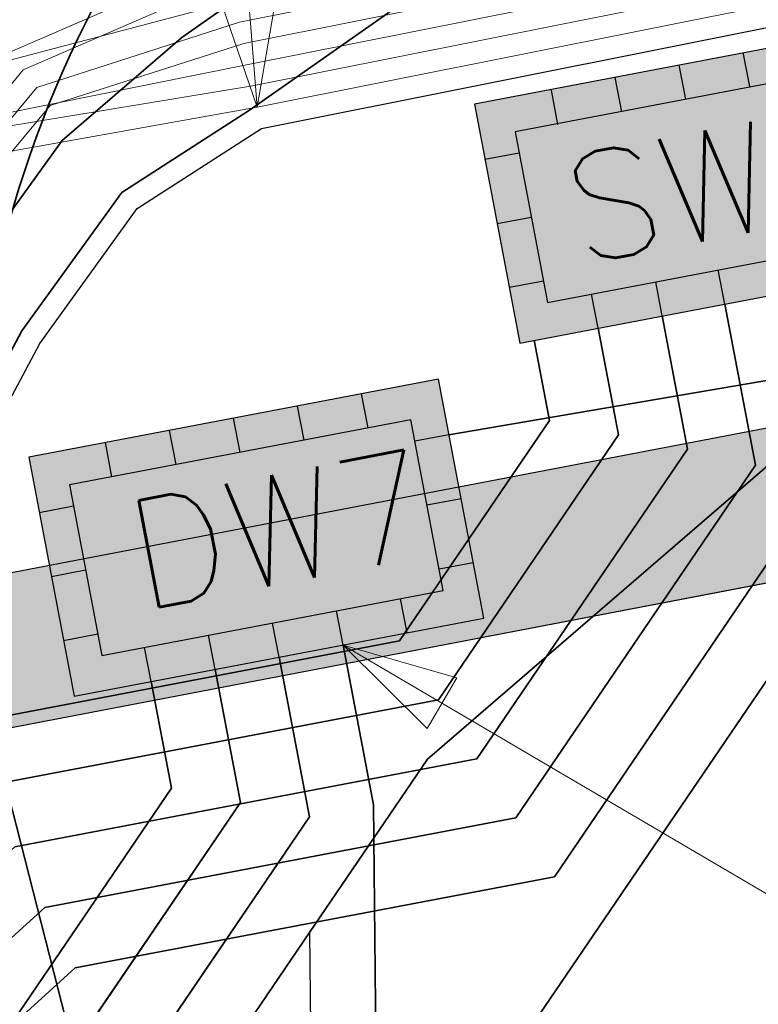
# Model space of a CAD drawing. Header units: metres. Extents: x -502 to 161, y -108 to 174.
# Tile 182 of 256: x -199.53 to -197.83, y -36.56 to -34.29. Entities that reach past the tile are written whole.
import ezdxf

# ---------------------------------------------------------------- set-up
doc = ezdxf.new("R2010")
doc.units = ezdxf.units.M
doc.header["$LTSCALE"] = 0.1
doc.linetypes.add('237', pattern=[93, 75, -18])
for name, color, linetype in [('BRI31-005.05-5p02-Koordinierung Lageplan 4. BA ZOB West 2022-06-15', 7, 'Continuous'), ('BRI31-005.06-5f07-Koordinierung Lageplan 4. BA ZOB Fernbusbahnh', 7, 'Continuous'), ('BRI32-005.02-5f05-Koordinierung Schemaplan 4 BA ZOB Teilbereich', 7, 'Continuous'), ('BRI32-005.03-5f06-Koordinierung Schemaplan 4 BA ZOB Teilbereich 2 Ost - Bahnhofsallee 2023-01-21', 7, 'Continuous')]:
    doc.layers.add(name, color=color, linetype=linetype)
doc.styles.add('Txt', font='txt_____.ttf')

# ---------------------------------------------------------------- blocks, each defined once
blk = doc.blocks.new('ALG_00093')
at = {"color": 1, "linetype": 'Continuous', "lineweight": 9, "true_color": 0xff0000, "transparency": 33554687, "flags": 128}
blk.add_lwpolyline([(0, 0), (0.3773, 0.09625), (0.3773, -0.09625), (0, 0)], dxfattribs=at)

msp = doc.modelspace()

# ---------------------------------------------------------------- hatches: boundary and pattern name
at = {"layer": 'BRI31-005.06-5f07-Koordinierung Lageplan 4. BA ZOB Fernbusbahnh', "linetype": 'Continuous', "lineweight": 0, "true_color": 0xff7f7f, "transparency": 33554687}
msp.add_hatch(color=11, dxfattribs=at).paths.add_polyline_path([(-199.5143, -35.3002), (-199.4095, -35.8503), (-199.0951, -35.7904), (-198.4664, -35.6707), (-198.5712, -35.1206)])

# ---------------------------------------------------------------- linework, layer by layer
at = {"layer": 'BRI31-005.05-5p02-Koordinierung Lageplan 4. BA ZOB West 2022-06-15', "color": 250, "linetype": 'Continuous', "lineweight": 25, "true_color": 0x333333, "transparency": 33554687}
for p, q in [((-206.7419, -36.9421), (-192.3789, -34.1917)), ((-206.6761, -37.2859), (-192.3131, -34.5355))]:
    msp.add_line(p, q, dxfattribs=at)
at = {"layer": 'BRI31-005.05-5p02-Koordinierung Lageplan 4. BA ZOB West 2022-06-15', "color": 7, "linetype": 'Continuous', "lineweight": 25, "transparency": 33554687}
for p, q in [((-197.8546, -34.447), (-197.8696, -34.3684)), ((-198.0018, -34.476), (-198.0168, -34.3974)), ((-198.149, -34.5049), (-198.1639, -34.4263)), ((-198.2962, -34.5339), (-198.3111, -34.4553)), ((-198.3854, -34.5999), (-198.464, -34.6149)), ((-198.4359, -34.7622), (-198.3573, -34.7473)), ((-197.912, -34.9475), (-197.927, -34.8689)), ((-198.3293, -34.8946), (-198.4078, -34.9096)), ((-198.056, -34.9749), (-198.071, -34.8963)), ((-198.2034, -35.003), (-198.2184, -34.9244)), ((-198.7331, -35.2328), (-198.748, -35.1542)), ((-198.8804, -35.2609), (-198.8954, -35.1823)), ((-199.0278, -35.289), (-199.0427, -35.2104)), ((-199.1751, -35.317), (-199.1901, -35.2384)), ((-198.5469, -35.2483), (-198.6255, -35.2632)), ((-199.3225, -35.3451), (-199.3374, -35.2665)), ((-198.5188, -35.3956), (-198.5974, -35.4106)), ((-199.4114, -35.4129), (-199.4899, -35.4279)), ((-198.4908, -35.543), (-198.5694, -35.5579)), ((-199.3833, -35.5603), (-199.4619, -35.5752)), ((-198.6433, -35.7044), (-198.6582, -35.6258)), ((-198.7906, -35.7324), (-198.8056, -35.6538)), ((-198.938, -35.7605), (-198.9529, -35.6819)), ((-199.3552, -35.7076), (-199.4338, -35.7226)), ((-199.0853, -35.7886), (-199.1003, -35.71)), ((-199.2327, -35.8166), (-199.2476, -35.738))]:
    msp.add_line(p, q, dxfattribs=at)
at = {"layer": 'BRI31-005.05-5p02-Koordinierung Lageplan 4. BA ZOB West 2022-06-15', "color": 1, "linetype": 'Continuous', "lineweight": 18, "true_color": 0xff0000, "transparency": 33554687}
msp.add_line((-198.7906, -35.7324), (-197.7406, -36.3494), dxfattribs=at)
at = {"layer": 'BRI31-005.05-5p02-Koordinierung Lageplan 4. BA ZOB West 2022-06-15', "color": 7, "linetype": 'Continuous', "lineweight": 13, "transparency": 33554687, "flags": 128}
for points in [[(-174.4567, -31.9734), (-178.4767, -31.2244), (-179.4807, -31.0734), (-180.2157, -31.1644), (-185.6227, -32.0744), (-192.5317, -33.2044), (-198.9887, -34.4944), (-202.5047, -35.1234), (-205.6627, -35.8134), (-207.8937, -37.4534), (-214.0447, -39.2434), (-217.2537, -39.8834), (-222.9587, -36.7234), (-224.0877, -36.0134), (-227.5367, -30.3834), (-227.7547, -28.0034), (-227.8877, -27.4234), (-229.1137, -20.8234)], [(-174.4497, -31.9244), (-178.4697, -31.1754), (-179.4797, -31.0234), (-180.2227, -31.1154), (-185.6307, -32.0254), (-192.5407, -33.1554), (-198.9987, -34.4454), (-202.5267, -35.0254), (-205.7047, -35.7194), (-207.3857, -36.9554), (-207.9157, -37.4074), (-214.0567, -39.1944), (-217.2457, -39.8304), (-222.9347, -36.6794), (-223.2167, -36.5024), (-224.0507, -35.9774), (-227.4877, -30.3674), (-227.7047, -27.9984), (-227.8387, -27.4144), (-229.0647, -20.8144)], [(-174.4007, -31.5814), (-178.4277, -30.8814), (-179.4737, -30.7234), (-180.2647, -30.8214), (-185.6787, -31.7314), (-192.5947, -32.8614), (-199.0587, -34.1514), (-199.5577, -34.3674), (-199.9217, -34.8074), (-200.1587, -35.2294), (-200.7697, -36.3194)], [(-174.4077, -31.6304), (-178.4347, -30.9304), (-179.4747, -30.7734), (-180.2577, -30.8704), (-185.6707, -31.7804), (-192.5857, -32.9104), (-199.0487, -34.2004), (-199.5267, -34.4084), (-199.8807, -34.8354), (-200.1147, -35.2534), (-200.7257, -36.3434)], [(-200.8997, -35.9414), (-200.4457, -35.0914), (-200.2157, -34.7244), (-199.8527, -34.4634), (-199.0387, -34.2494), (-192.5767, -32.9594), (-185.6627, -31.8294), (-180.2507, -30.9194), (-179.4757, -30.8234), (-178.4417, -30.9794), (-174.4147, -31.6794)], [(-174.4217, -31.7284), (-178.4487, -31.0284), (-179.4767, -30.8734), (-180.2437, -30.9684), (-185.6547, -31.8784), (-192.5677, -33.0084), (-199.0287, -34.2984), (-199.4957, -34.4494), (-199.8397, -34.8634), (-200.0707, -35.2774), (-200.6817, -36.3674)], [(-200.6377, -36.3914), (-200.0267, -35.3014), (-199.7987, -34.8914), (-199.4647, -34.4904), (-199.0187, -34.3474), (-192.5587, -33.0574), (-185.6467, -31.9274), (-180.2367, -31.0174), (-179.4777, -30.9234), (-178.4557, -31.0774), (-174.4287, -31.7774)], [(-200.8557, -35.9654), (-200.4017, -35.1154), (-200.1457, -34.7984), (-199.8127, -34.5574), (-199.0087, -34.3964), (-192.5497, -33.1064), (-185.6387, -31.9764), (-180.2297, -31.0664), (-179.4787, -30.9734), (-178.4627, -31.1264), (-174.4357, -31.8264)]]:
    msp.add_lwpolyline(points, dxfattribs=at)
at = {"layer": 'BRI31-005.05-5p02-Koordinierung Lageplan 4. BA ZOB West 2022-06-15', "color": 142, "linetype": 'Continuous', "lineweight": 35, "true_color": 0x0099cc, "transparency": 33554687, "flags": 128}
msp.add_lwpolyline([(-191.2766, -29.7559), (-191.4175, -29.9623), (-191.4175, -29.9623, -0.151703), (-192.5794, -30.8838), (-192.5794, -30.8838), (-194.6729, -31.6944), (-194.6729, -31.6944, -0.112521), (-195.7724, -31.8553), (-195.7724, -31.8553), (-195.7724, -31.8553, 0.207166), (-197.6517, -32.4985), (-197.6517, -32.4985), (-198.8603, -33.5983), (-198.8603, -33.5983, 0.273003), (-199.5707, -36.0377), (-199.5707, -36.0377), (-199.0768, -37.9745), (-198.0003, -43.6689, -0.411189), (-199.5737, -46.0017), (-203.0729, -46.7007), (-203.1986, -47.2353)], format="xyb", dxfattribs=at)
at = {"layer": 'BRI31-005.05-5p02-Koordinierung Lageplan 4. BA ZOB West 2022-06-15', "color": 190, "linetype": 'Continuous', "lineweight": 35, "true_color": 0x7f00ff, "transparency": 33554687, "flags": 128}
for points in [[(-200.5204, -36.4292), (-199.9094, -35.3392), (-199.6734, -34.8982), (-199.4374, -34.5712), (-199.1614, -34.3342), (-193.7384, -30.5312)], [(-200.3737, -36.5354), (-199.7627, -35.4454), (-199.5297, -35.0094), (-199.2997, -34.6904), (-199.0057, -34.5014), (-193.5877, -30.7014)]]:
    msp.add_lwpolyline(points, dxfattribs=at)
at = {"layer": 'BRI31-005.05-5p02-Koordinierung Lageplan 4. BA ZOB West 2022-06-15', "color": 250, "linetype": 'Continuous', "lineweight": 25, "true_color": 0x333333, "transparency": 33554687, "flags": 128}
msp.add_lwpolyline([(-200.3297, -36.5594), (-199.7187, -35.4694), (-199.4887, -35.0384), (-199.2647, -34.7274), (-198.9787, -34.5434), (-192.5227, -33.2534), (-185.6147, -32.1234), (-180.2087, -31.2134), (-179.4817, -31.1234), (-178.4837, -31.2734), (-177.1647, -31.6354), (-176.9137, -32.3634), (-176.6997, -34.5184)], dxfattribs=at)
at = {"layer": 'BRI31-005.05-5p02-Koordinierung Lageplan 4. BA ZOB West 2022-06-15', "color": 1, "linetype": 'Continuous', "lineweight": 35, "true_color": 0xff0000, "transparency": 33554687, "flags": 128}
msp.add_lwpolyline([(-187.0175, -32.42), (-187.0175, -32.42, 0.00713), (-187.2212, -32.4503), (-187.2212, -32.4503), (-188.1686, -32.6053), (-190.1445, -32.915), (-195.4722, -33.7865), (-195.4722, -33.7865, 0.138285), (-196.7016, -34.3608), (-196.7016, -34.3608), (-198.5959, -35.9949), (-198.8676, -36.3944), (-199.5843, -37.4483), (-207.2721, -44.4454, -0.122005), (-208.3905, -45.05, 0.122217), (-209.3198, -45.5519, -0.058934), (-209.8251, -45.9131, 0.060006), (-210.2819, -46.2383)], format="xyb", dxfattribs=at)
at = {"layer": 'BRI31-005.05-5p02-Koordinierung Lageplan 4. BA ZOB West 2022-06-15', "color": 7, "linetype": 'Continuous', "lineweight": 35, "transparency": 33554687, "flags": 128}
msp.add_lwpolyline([(-198.5469, -35.2483), (-192.2946, -34.1787), (-189.3864, -33.703)], dxfattribs=at)
at = {"layer": 'BRI31-005.05-5p02-Koordinierung Lageplan 4. BA ZOB West 2022-06-15', "color": 3, "linetype": '237', "lineweight": 35, "true_color": 0x00ff00, "transparency": 33554687, "flags": 128}
msp.add_lwpolyline([(-189.3621, -33.851), (-192.3241, -34.3355), (-198.5188, -35.3956)], dxfattribs=at)
at = {"layer": 'BRI31-005.05-5p02-Koordinierung Lageplan 4. BA ZOB West 2022-06-15', "color": 7, "linetype": '237', "lineweight": 35, "transparency": 33554687, "flags": 128}
msp.add_lwpolyline([(-189.3379, -33.999), (-192.321, -34.487), (-198.4908, -35.543)], dxfattribs=at)
at = {"layer": 'BRI31-005.05-5p02-Koordinierung Lageplan 4. BA ZOB West 2022-06-15', "color": 7, "linetype": 'Continuous', "lineweight": 25, "transparency": 33554687, "flags": 128}
for points in [[(-198.4883, -34.4872), (-198.3835, -35.0373), (-197.4405, -34.8577), (-197.5452, -34.3076), (-198.4883, -34.4872)], [(-198.3947, -34.5508), (-198.3199, -34.9437), (-197.534, -34.7941), (-197.6089, -34.4011), (-198.3947, -34.5508)], [(-199.5143, -35.3002), (-199.4095, -35.8503), (-199.0951, -35.7904), (-198.4664, -35.6707), (-198.5712, -35.1206), (-199.5143, -35.3002)], [(-199.4207, -35.3638), (-199.3459, -35.7567), (-198.56, -35.6071), (-198.6348, -35.2141), (-199.4207, -35.3638)]]:
    msp.add_lwpolyline(points, dxfattribs=at)
at = {"layer": 'BRI31-005.05-5p02-Koordinierung Lageplan 4. BA ZOB West 2022-06-15', "color": 3, "linetype": 'Continuous', "lineweight": 35, "true_color": 0x00ff00, "transparency": 33554687, "flags": 128}
for points in [[(-200.7172, -38.8572), (-200.5489, -39.0421, 0.689076), (-198.5485, -38.2562), (-198.5496, -38.1494), (-198.5589, -37.2425), (-198.5589, -37.2425, -0.153036), (-198.3765, -36.6389), (-198.3765, -36.6389), (-197.5207, -35.3805), (-197.614, -34.8907)], [(-198.056, -34.9749), (-197.9976, -35.2816), (-198.4823, -35.9942), (-199.5465, -36.1969), (-207.8779, -43.7798), (-207.8779, -43.7798, -0.119281), (-208.9034, -44.3413), (-208.9034, -44.3413, 0.119285), (-209.9288, -44.9028)]]:
    msp.add_lwpolyline(points, format="xyb", dxfattribs=at)
at = {"layer": 'BRI31-005.05-5p02-Koordinierung Lageplan 4. BA ZOB West 2022-06-15', "color": 7, "linetype": 'Continuous', "lineweight": 35, "transparency": 33554687, "flags": 128}
for points in [[(-197.7613, -34.9188), (-197.6797, -35.3475), (-198.3041, -36.2657), (-199.4071, -36.4757), (-207.676, -44.0017), (-207.676, -44.0017, -0.148465), (-208.7486, -44.5114), (-208.7486, -44.5114), (-208.7486, -44.5114, 0.148462), (-209.8211, -45.0211), (-209.8211, -45.0211)], [(-209.9342, -45.0158), (-209.875, -44.962), (-209.875, -44.962, -0.042696), (-209.4014, -44.5997), (-209.4014, -44.5997, -0.107125), (-208.8529, -44.3968, 0.150514), (-207.777, -43.8908), (-199.4768, -36.3363), (-198.3932, -36.1299), (-197.8413, -35.3185), (-197.912, -34.9475)], [(-200.6063, -38.7562), (-200.438, -38.9411, 0.689077), (-198.6985, -38.2578), (-198.7041, -37.7116), (-198.7206, -36.1001), (-198.7906, -35.7324)], [(-210.4905, -46.009), (-209.6227, -45.2191, -0.122099), (-208.5038, -44.6145, 0.122103), (-207.575, -44.1126), (-199.9265, -37.1513), (-199.1859, -36.0622), (-199.2327, -35.8166)]]:
    msp.add_lwpolyline(points, format="xyb", dxfattribs=at)
at = {"layer": 'BRI31-005.05-5p02-Koordinierung Lageplan 4. BA ZOB West 2022-06-15', "color": 190, "linetype": 'Continuous', "lineweight": 35, "true_color": 0x7f00ff, "transparency": 33554687, "flags": 128}
for points in [[(-210.0365, -44.7845, -0.073312), (-209.0834, -44.1435, 0.035194), (-208.3719, -43.7398), (-208.3719, -43.7398, 0.03802), (-207.7271, -43.2369), (-207.7271, -43.2369, -0.03632), (-206.9139, -42.5982), (-206.9139, -42.5982, 0.036316), (-206.1008, -41.9595), (-206.1008, -41.9595), (-199.6161, -36.0575), (-198.5713, -35.8585), (-198.1566, -35.2486), (-198.2034, -35.003)], [(-198.3507, -35.031), (-198.3156, -35.2156), (-198.6604, -35.7227), (-199.6858, -35.918), (-206.2018, -41.8486, -0.009225), (-206.3953, -42.0184), (-207.9249, -43.3106, -0.028782), (-208.4134, -43.6773), (-208.4134, -43.6773, -0.035155), (-209.1149, -44.0754), (-209.1149, -44.0754, 0.073368), (-210.087, -44.729)]]:
    msp.add_lwpolyline(points, format="xyb", dxfattribs=at)
at = {"layer": 'BRI31-005.05-5p02-Koordinierung Lageplan 4. BA ZOB West 2022-06-15', "color": 3, "linetype": '237', "lineweight": 35, "true_color": 0x00ff00, "transparency": 33554687, "flags": 128}
msp.add_lwpolyline([(-209.4207, -45.4409, -0.122099), (-208.4289, -44.905, 0.122103), (-207.3731, -44.3345), (-199.6984, -37.3493), (-198.8679, -36.1281), (-198.938, -35.7605)], format="xyb", dxfattribs=at)
at = {"layer": 'BRI31-005.05-5p02-Koordinierung Lageplan 4. BA ZOB West 2022-06-15', "color": 7, "linetype": '237', "lineweight": 35, "transparency": 33554687, "flags": 128}
msp.add_lwpolyline([(-199.0853, -35.7886), (-199.0269, -36.0952), (-199.8124, -37.2503), (-207.4741, -44.2236), (-207.4741, -44.2236, -0.122103), (-208.4664, -44.7598), (-208.4664, -44.7598, 0.122099), (-209.5217, -45.33, -0.029799), (-209.9792, -45.6991), (-209.9792, -45.6991, 0.029797), (-210.4367, -46.0682), (-210.4367, -46.0682), (-210.4959, -46.122)], format="xyb", dxfattribs=at)
at = {"layer": 'BRI31-005.05-5p02-Koordinierung Lageplan 4. BA ZOB West 2022-06-15', "color": 1, "linetype": '237', "lineweight": 25, "true_color": 0xff0000, "transparency": 33554687, "flags": 128}
msp.add_lwpolyline([(-198.8676, -36.3944), (-198.8582, -37.3152), (-198.8485, -38.2593, -0.689075), (-200.3271, -38.8401), (-200.4954, -38.6553)], format="xyb", dxfattribs=at)
at = {"layer": 'BRI31-005.06-5f07-Koordinierung Lageplan 4. BA ZOB Fernbusbahnh', "color": 1, "linetype": 'Continuous', "lineweight": 13, "true_color": 0xff0000, "transparency": 33554687}
for p, q in [((-198.9887, -34.4944), (-199.1827, -32.0448)), ((-198.7906, -35.7324), (-197.7406, -36.3494))]:
    msp.add_line(p, q, dxfattribs=at)
at = {"layer": 'BRI31-005.06-5f07-Koordinierung Lageplan 4. BA ZOB Fernbusbahnh', "color": 250, "linetype": 'Continuous', "lineweight": 20, "true_color": 0x333333, "transparency": 33554687}
for p, q in [((-206.7419, -36.9421), (-192.3789, -34.1917)), ((-206.6761, -37.2859), (-192.3131, -34.5355))]:
    msp.add_line(p, q, dxfattribs=at)
at = {"layer": 'BRI31-005.06-5f07-Koordinierung Lageplan 4. BA ZOB Fernbusbahnh', "color": 7, "linetype": 'Continuous', "lineweight": 20, "transparency": 33554687}
for p, q in [((-197.8546, -34.447), (-197.8696, -34.3684)), ((-198.0018, -34.476), (-198.0168, -34.3974)), ((-198.149, -34.5049), (-198.1639, -34.4263)), ((-198.2962, -34.5339), (-198.3111, -34.4553)), ((-198.3854, -34.5999), (-198.464, -34.6149)), ((-198.4359, -34.7622), (-198.3573, -34.7473)), ((-197.912, -34.9475), (-197.927, -34.8689)), ((-198.3293, -34.8946), (-198.4078, -34.9096)), ((-198.056, -34.9749), (-198.071, -34.8963)), ((-198.2034, -35.003), (-198.2184, -34.9244)), ((-198.7331, -35.2328), (-198.748, -35.1542)), ((-198.8804, -35.2609), (-198.8954, -35.1823)), ((-199.0278, -35.289), (-199.0427, -35.2104)), ((-199.1751, -35.317), (-199.1901, -35.2384)), ((-198.5469, -35.2483), (-198.6255, -35.2632)), ((-199.3225, -35.3451), (-199.3374, -35.2665)), ((-198.5188, -35.3956), (-198.5974, -35.4106)), ((-199.4114, -35.4129), (-199.4899, -35.4279)), ((-198.4908, -35.543), (-198.5694, -35.5579)), ((-199.3833, -35.5603), (-199.4619, -35.5752)), ((-198.6433, -35.7044), (-198.6582, -35.6258)), ((-198.7906, -35.7324), (-198.8056, -35.6538)), ((-198.938, -35.7605), (-198.9529, -35.6819)), ((-199.3552, -35.7076), (-199.4338, -35.7226)), ((-199.0853, -35.7886), (-199.1003, -35.71)), ((-199.2327, -35.8166), (-199.2476, -35.738))]:
    msp.add_line(p, q, dxfattribs=at)
at = {"layer": 'BRI31-005.06-5f07-Koordinierung Lageplan 4. BA ZOB Fernbusbahnh', "color": 7, "linetype": 'Continuous', "lineweight": 9, "transparency": 33554687, "flags": 128}
for points in [[(-174.4567, -31.9734), (-178.4767, -31.2244), (-179.4807, -31.0734), (-180.2157, -31.1644), (-185.6227, -32.0744), (-192.5317, -33.2044), (-198.9887, -34.4944), (-202.5047, -35.1234), (-205.6627, -35.8134), (-207.8937, -37.4534), (-214.0447, -39.2434), (-217.2537, -39.8834), (-222.9587, -36.7234), (-224.0877, -36.0134), (-227.5367, -30.3834), (-227.7547, -28.0034), (-227.8877, -27.4234), (-229.1137, -20.8234)], [(-174.4497, -31.9244), (-178.4697, -31.1754), (-179.4797, -31.0234), (-180.2227, -31.1154), (-185.6307, -32.0254), (-192.5407, -33.1554), (-198.9987, -34.4454), (-202.5267, -35.0254), (-205.7047, -35.7194), (-207.3857, -36.9554), (-207.9157, -37.4074), (-214.0567, -39.1944), (-217.2457, -39.8304), (-222.9347, -36.6794), (-223.2167, -36.5024), (-224.0507, -35.9774), (-227.4877, -30.3674), (-227.7047, -27.9984), (-227.8387, -27.4144), (-229.0647, -20.8144)], [(-174.4007, -31.5814), (-178.4277, -30.8814), (-179.4737, -30.7234), (-180.2647, -30.8214), (-185.6787, -31.7314), (-192.5947, -32.8614), (-199.0587, -34.1514), (-199.5577, -34.3674), (-199.9217, -34.8074), (-200.1587, -35.2294), (-200.7697, -36.3194)], [(-174.4077, -31.6304), (-178.4347, -30.9304), (-179.4747, -30.7734), (-180.2577, -30.8704), (-185.6707, -31.7804), (-192.5857, -32.9104), (-199.0487, -34.2004), (-199.5267, -34.4084), (-199.8807, -34.8354), (-200.1147, -35.2534), (-200.7257, -36.3434)], [(-200.8997, -35.9414), (-200.4457, -35.0914), (-200.2157, -34.7244), (-199.8527, -34.4634), (-199.0387, -34.2494), (-192.5767, -32.9594), (-185.6627, -31.8294), (-180.2507, -30.9194), (-179.4757, -30.8234), (-178.4417, -30.9794), (-174.4147, -31.6794)], [(-174.4217, -31.7284), (-178.4487, -31.0284), (-179.4767, -30.8734), (-180.2437, -30.9684), (-185.6547, -31.8784), (-192.5677, -33.0084), (-199.0287, -34.2984), (-199.4957, -34.4494), (-199.8397, -34.8634), (-200.0707, -35.2774), (-200.6817, -36.3674)], [(-200.6377, -36.3914), (-200.0267, -35.3014), (-199.7987, -34.8914), (-199.4647, -34.4904), (-199.0187, -34.3474), (-192.5587, -33.0574), (-185.6467, -31.9274), (-180.2367, -31.0174), (-179.4777, -30.9234), (-178.4557, -31.0774), (-174.4287, -31.7774)], [(-200.8557, -35.9654), (-200.4017, -35.1154), (-200.1457, -34.7984), (-199.8127, -34.5574), (-199.0087, -34.3964), (-192.5497, -33.1064), (-185.6387, -31.9764), (-180.2297, -31.0664), (-179.4787, -30.9734), (-178.4627, -31.1264), (-174.4357, -31.8264)]]:
    msp.add_lwpolyline(points, dxfattribs=at)
at = {"layer": 'BRI31-005.06-5f07-Koordinierung Lageplan 4. BA ZOB Fernbusbahnh', "color": 142, "linetype": 'Continuous', "lineweight": 30, "true_color": 0x0099cc, "transparency": 33554687, "flags": 128}
msp.add_lwpolyline([(-191.2766, -29.7559), (-191.4175, -29.9623), (-191.4175, -29.9623, -0.151703), (-192.5794, -30.8838), (-192.5794, -30.8838), (-194.6729, -31.6944), (-194.6729, -31.6944, -0.112521), (-195.7724, -31.8553), (-195.7724, -31.8553), (-195.7724, -31.8553, 0.207166), (-197.6517, -32.4985), (-197.6517, -32.4985), (-198.8603, -33.5983), (-198.8603, -33.5983, 0.273003), (-199.5707, -36.0377), (-199.5707, -36.0377), (-199.0768, -37.9745), (-198.0003, -43.6689, -0.411189), (-199.5737, -46.0017), (-203.0729, -46.7007), (-203.1986, -47.2353)], format="xyb", dxfattribs=at)
at = {"layer": 'BRI31-005.06-5f07-Koordinierung Lageplan 4. BA ZOB Fernbusbahnh', "color": 190, "linetype": 'Continuous', "lineweight": 30, "true_color": 0x7f00ff, "transparency": 33554687, "flags": 128}
for points in [[(-200.5204, -36.4292), (-199.9094, -35.3392), (-199.6734, -34.8982), (-199.4374, -34.5712), (-199.1614, -34.3342), (-193.7384, -30.5312)], [(-200.3737, -36.5354), (-199.7627, -35.4454), (-199.5297, -35.0094), (-199.2997, -34.6904), (-199.0057, -34.5014), (-193.5877, -30.7014)]]:
    msp.add_lwpolyline(points, dxfattribs=at)
at = {"layer": 'BRI31-005.06-5f07-Koordinierung Lageplan 4. BA ZOB Fernbusbahnh', "color": 250, "linetype": 'Continuous', "lineweight": 20, "true_color": 0x333333, "transparency": 33554687, "flags": 128}
msp.add_lwpolyline([(-200.3297, -36.5594), (-199.7187, -35.4694), (-199.4887, -35.0384), (-199.2647, -34.7274), (-198.9787, -34.5434), (-192.5227, -33.2534), (-185.6147, -32.1234), (-180.2087, -31.2134), (-179.4817, -31.1234), (-178.4837, -31.2734), (-177.1647, -31.6354), (-176.9137, -32.3634), (-176.6997, -34.5184)], dxfattribs=at)
at = {"layer": 'BRI31-005.06-5f07-Koordinierung Lageplan 4. BA ZOB Fernbusbahnh', "color": 1, "linetype": 'Continuous', "lineweight": 30, "true_color": 0xff0000, "transparency": 33554687, "flags": 128}
msp.add_lwpolyline([(-187.0175, -32.42), (-187.0175, -32.42, 0.00713), (-187.2212, -32.4503), (-187.2212, -32.4503), (-188.1686, -32.6053), (-190.1445, -32.915), (-195.4722, -33.7865), (-195.4722, -33.7865, 0.138285), (-196.7016, -34.3608), (-196.7016, -34.3608), (-198.5959, -35.9949), (-198.8676, -36.3944), (-199.5843, -37.4483), (-207.2721, -44.4454, -0.122005), (-208.3905, -45.05, 0.122217), (-209.3198, -45.5519, -0.058934), (-209.8251, -45.9131, 0.060006), (-210.2819, -46.2383)], format="xyb", dxfattribs=at)
at = {"layer": 'BRI31-005.06-5f07-Koordinierung Lageplan 4. BA ZOB Fernbusbahnh', "color": 3, "linetype": '237', "lineweight": 30, "true_color": 0x00ff00, "transparency": 33554687, "flags": 128}
msp.add_lwpolyline([(-189.3621, -33.851), (-192.3241, -34.3355), (-198.5188, -35.3956)], dxfattribs=at)
at = {"layer": 'BRI31-005.06-5f07-Koordinierung Lageplan 4. BA ZOB Fernbusbahnh', "color": 7, "linetype": '237', "lineweight": 30, "transparency": 33554687, "flags": 128}
msp.add_lwpolyline([(-189.3379, -33.999), (-192.321, -34.487), (-198.4908, -35.543)], dxfattribs=at)
at = {"layer": 'BRI31-005.06-5f07-Koordinierung Lageplan 4. BA ZOB Fernbusbahnh', "color": 3, "linetype": 'Continuous', "lineweight": 30, "true_color": 0x00ff00, "transparency": 33554687, "flags": 128}
for points in [[(-200.7172, -38.8572), (-200.5489, -39.0421, 0.689076), (-198.5485, -38.2562), (-198.5496, -38.1494), (-198.5589, -37.2425), (-198.5589, -37.2425, -0.153036), (-198.3765, -36.6389), (-198.3765, -36.6389), (-197.5207, -35.3805), (-197.614, -34.8907)], [(-198.056, -34.9749), (-197.9976, -35.2816), (-198.4823, -35.9942), (-199.5465, -36.1969), (-207.8779, -43.7798), (-207.8779, -43.7798, -0.119281), (-208.9034, -44.3413), (-208.9034, -44.3413, 0.119285), (-209.9288, -44.9028)]]:
    msp.add_lwpolyline(points, format="xyb", dxfattribs=at)
at = {"layer": 'BRI31-005.06-5f07-Koordinierung Lageplan 4. BA ZOB Fernbusbahnh', "color": 7, "linetype": 'Continuous', "lineweight": 30, "transparency": 33554687, "flags": 128}
for points in [[(-197.7613, -34.9188), (-197.6797, -35.3475), (-198.3041, -36.2657), (-199.4071, -36.4757), (-207.676, -44.0017), (-207.676, -44.0017, -0.148465), (-208.7486, -44.5114), (-208.7486, -44.5114), (-208.7486, -44.5114, 0.148462), (-209.8211, -45.0211), (-209.8211, -45.0211)], [(-209.9342, -45.0158), (-209.875, -44.962), (-209.875, -44.962, -0.042696), (-209.4014, -44.5997), (-209.4014, -44.5997, -0.107125), (-208.8529, -44.3968, 0.150514), (-207.777, -43.8908), (-199.4768, -36.3363), (-198.3932, -36.1299), (-197.8413, -35.3185), (-197.912, -34.9475)], [(-200.6063, -38.7562), (-200.438, -38.9411, 0.689077), (-198.6985, -38.2578), (-198.7041, -37.7116), (-198.7206, -36.1001), (-198.7906, -35.7324)], [(-210.4905, -46.009), (-209.6227, -45.2191, -0.122099), (-208.5038, -44.6145, 0.122103), (-207.575, -44.1126), (-199.9265, -37.1513), (-199.1859, -36.0622), (-199.2327, -35.8166)]]:
    msp.add_lwpolyline(points, format="xyb", dxfattribs=at)
at = {"layer": 'BRI31-005.06-5f07-Koordinierung Lageplan 4. BA ZOB Fernbusbahnh', "color": 190, "linetype": 'Continuous', "lineweight": 30, "true_color": 0x7f00ff, "transparency": 33554687, "flags": 128}
for points in [[(-210.0365, -44.7845, -0.073312), (-209.0834, -44.1435, 0.035194), (-208.3719, -43.7398), (-208.3719, -43.7398, 0.03802), (-207.7271, -43.2369), (-207.7271, -43.2369, -0.03632), (-206.9139, -42.5982), (-206.9139, -42.5982, 0.036316), (-206.1008, -41.9595), (-206.1008, -41.9595), (-199.6161, -36.0575), (-198.5713, -35.8585), (-198.1566, -35.2486), (-198.2034, -35.003)], [(-198.3507, -35.031), (-198.3156, -35.2156), (-198.6604, -35.7227), (-199.6858, -35.918), (-206.2018, -41.8486, -0.009225), (-206.3953, -42.0184), (-207.9249, -43.3106, -0.028782), (-208.4134, -43.6773), (-208.4134, -43.6773, -0.035155), (-209.1149, -44.0754), (-209.1149, -44.0754, 0.073368), (-210.087, -44.729)]]:
    msp.add_lwpolyline(points, format="xyb", dxfattribs=at)
at = {"layer": 'BRI31-005.06-5f07-Koordinierung Lageplan 4. BA ZOB Fernbusbahnh', "color": 3, "linetype": '237', "lineweight": 30, "true_color": 0x00ff00, "transparency": 33554687, "flags": 128}
msp.add_lwpolyline([(-209.4207, -45.4409, -0.122099), (-208.4289, -44.905, 0.122103), (-207.3731, -44.3345), (-199.6984, -37.3493), (-198.8679, -36.1281), (-198.938, -35.7605)], format="xyb", dxfattribs=at)
at = {"layer": 'BRI31-005.06-5f07-Koordinierung Lageplan 4. BA ZOB Fernbusbahnh', "color": 7, "linetype": '237', "lineweight": 30, "transparency": 33554687, "flags": 128}
msp.add_lwpolyline([(-199.0853, -35.7886), (-199.0269, -36.0952), (-199.8124, -37.2503), (-207.4741, -44.2236), (-207.4741, -44.2236, -0.122103), (-208.4664, -44.7598), (-208.4664, -44.7598, 0.122099), (-209.5217, -45.33, -0.029799), (-209.9792, -45.6991), (-209.9792, -45.6991, 0.029797), (-210.4367, -46.0682), (-210.4367, -46.0682), (-210.4959, -46.122)], format="xyb", dxfattribs=at)
at = {"layer": 'BRI31-005.06-5f07-Koordinierung Lageplan 4. BA ZOB Fernbusbahnh', "color": 1, "linetype": '237', "lineweight": 20, "true_color": 0xff0000, "transparency": 33554687, "flags": 128}
msp.add_lwpolyline([(-198.8676, -36.3944), (-198.8582, -37.3152), (-198.8485, -38.2593, -0.689075), (-200.3271, -38.8401), (-200.4954, -38.6553)], format="xyb", dxfattribs=at)
at = {"layer": 'BRI31-005.06-5f07-Koordinierung Lageplan 4. BA ZOB Fernbusbahnh', "color": 7, "linetype": 'Continuous', "lineweight": 30, "transparency": 33554687}
msp.add_polyline3d([(-198.5469, -35.2483, 0), (-192.2946, -34.1787, 0), (-189.3864, -33.703, 0)], dxfattribs=at)
at = {"layer": 'BRI31-005.06-5f07-Koordinierung Lageplan 4. BA ZOB Fernbusbahnh', "color": 7, "linetype": 'Continuous', "lineweight": 20, "transparency": 33554687}
for points in [[(-198.4883, -34.4872, 0), (-198.3835, -35.0373, 0), (-197.4405, -34.8577, 0), (-197.5452, -34.3076, 0), (-198.4883, -34.4872, 0)], [(-198.3947, -34.5508, 0), (-198.3199, -34.9437, 0), (-197.534, -34.7941, 0), (-197.6089, -34.4011, 0), (-198.3947, -34.5508, 0)], [(-199.5143, -35.3002, 0), (-199.4095, -35.8503, 0), (-199.0951, -35.7904, 0), (-198.4664, -35.6707, 0), (-198.5712, -35.1206, 0), (-199.5143, -35.3002, 0)], [(-199.4207, -35.3638, 0), (-199.3459, -35.7567, 0), (-198.56, -35.6071, 0), (-198.6348, -35.2141, 0), (-199.4207, -35.3638, 0)]]:
    msp.add_polyline3d(points, dxfattribs=at)
at = {"layer": 'BRI31-005.06-5f07-Koordinierung Lageplan 4. BA ZOB Fernbusbahnh', "color": 2, "linetype": 'Continuous', "true_color": 0xffff00, "transparency": 33554687}
msp.add_solid([(-192.3131, -34.5355), (-192.3789, -34.1917), (-206.6761, -37.2859), (-206.7419, -36.9421)], dxfattribs=at)
at = {"layer": 'BRI31-005.06-5f07-Koordinierung Lageplan 4. BA ZOB Fernbusbahnh', "color": 11, "linetype": 'Continuous', "true_color": 0xff7f7f, "transparency": 33554687}
msp.add_solid([(-198.4883, -34.4872), (-198.3835, -35.0373), (-197.5452, -34.3076), (-197.4405, -34.8577)], dxfattribs=at)
at = {"layer": 'BRI32-005.02-5f05-Koordinierung Schemaplan 4 BA ZOB Teilbereich', "color": 7, "linetype": 'Continuous', "lineweight": 13, "transparency": 33554687, "flags": 128}
for points in [[(-174.4567, -31.9734), (-178.4767, -31.2244), (-179.4807, -31.0734), (-180.2157, -31.1644), (-185.6227, -32.0744), (-192.5317, -33.2044), (-198.9887, -34.4944), (-202.5047, -35.1234), (-205.6627, -35.8134), (-207.8937, -37.4534), (-214.0447, -39.2434), (-217.2537, -39.8834), (-222.9587, -36.7234), (-224.0877, -36.0134), (-227.5367, -30.3834), (-227.7547, -28.0034), (-227.8877, -27.4234), (-229.1137, -20.8234)], [(-174.4497, -31.9244), (-178.4697, -31.1754), (-179.4797, -31.0234), (-180.2227, -31.1154), (-185.6307, -32.0254), (-192.5407, -33.1554), (-198.9987, -34.4454), (-202.5267, -35.0254), (-205.7047, -35.7194), (-207.3857, -36.9554), (-207.9157, -37.4074), (-214.0567, -39.1944), (-217.2457, -39.8304), (-222.9347, -36.6794), (-223.2167, -36.5024), (-224.0507, -35.9774), (-227.4877, -30.3674), (-227.7047, -27.9984), (-227.8387, -27.4144), (-229.0647, -20.8144)]]:
    msp.add_lwpolyline(points, dxfattribs=at)
at = {"layer": 'BRI32-005.03-5f06-Koordinierung Schemaplan 4 BA ZOB Teilbereich 2 Ost - Bahnhofsallee 2023-01-21', "color": 7, "linetype": 'Continuous', "lineweight": 9, "transparency": 33554687, "flags": 128}
for points in [[(-174.4567, -31.9734), (-178.4767, -31.2244), (-179.4807, -31.0734), (-180.2157, -31.1644), (-185.6227, -32.0744), (-192.5317, -33.2044), (-198.9887, -34.4944), (-202.5047, -35.1234), (-205.6627, -35.8134), (-207.8937, -37.4534), (-214.0447, -39.2434), (-217.2537, -39.8834), (-222.9587, -36.7234), (-224.0877, -36.0134), (-227.5367, -30.3834), (-227.7547, -28.0034), (-227.8877, -27.4234), (-229.1137, -20.8234)], [(-174.4497, -31.9244), (-178.4697, -31.1754), (-179.4797, -31.0234), (-180.2227, -31.1154), (-185.6307, -32.0254), (-192.5407, -33.1554), (-198.9987, -34.4454), (-202.5267, -35.0254), (-205.7047, -35.7194), (-207.3857, -36.9554), (-207.9157, -37.4074), (-214.0567, -39.1944), (-217.2457, -39.8304), (-222.9347, -36.6794), (-223.2167, -36.5024), (-224.0507, -35.9774), (-227.4877, -30.3674), (-227.7047, -27.9984), (-227.8387, -27.4144), (-229.0647, -20.8144)], [(-174.4007, -31.5814), (-178.4277, -30.8814), (-179.4737, -30.7234), (-180.2647, -30.8214), (-185.6787, -31.7314), (-192.5947, -32.8614), (-199.0587, -34.1514), (-199.5577, -34.3674), (-199.9217, -34.8074), (-200.1587, -35.2294), (-200.7697, -36.3194)], [(-174.4077, -31.6304), (-178.4347, -30.9304), (-179.4747, -30.7734), (-180.2577, -30.8704), (-185.6707, -31.7804), (-192.5857, -32.9104), (-199.0487, -34.2004), (-199.5267, -34.4084), (-199.8807, -34.8354), (-200.1147, -35.2534), (-200.7257, -36.3434)], [(-200.8997, -35.9414), (-200.4457, -35.0914), (-200.2157, -34.7244), (-199.8527, -34.4634), (-199.0387, -34.2494), (-192.5767, -32.9594), (-185.6627, -31.8294), (-180.2507, -30.9194), (-179.4757, -30.8234), (-178.4417, -30.9794), (-174.4147, -31.6794)], [(-174.4217, -31.7284), (-178.4487, -31.0284), (-179.4767, -30.8734), (-180.2437, -30.9684), (-185.6547, -31.8784), (-192.5677, -33.0084), (-199.0287, -34.2984), (-199.4957, -34.4494), (-199.8397, -34.8634), (-200.0707, -35.2774), (-200.6817, -36.3674)], [(-200.6377, -36.3914), (-200.0267, -35.3014), (-199.7987, -34.8914), (-199.4647, -34.4904), (-199.0187, -34.3474), (-192.5587, -33.0574), (-185.6467, -31.9274), (-180.2367, -31.0174), (-179.4777, -30.9234), (-178.4557, -31.0774), (-174.4287, -31.7774)], [(-200.8557, -35.9654), (-200.4017, -35.1154), (-200.1457, -34.7984), (-199.8127, -34.5574), (-199.0087, -34.3964), (-192.5497, -33.1064), (-185.6387, -31.9764), (-180.2297, -31.0664), (-179.4787, -30.9734), (-178.4627, -31.1264), (-174.4357, -31.8264)]]:
    msp.add_lwpolyline(points, dxfattribs=at)

# ---------------------------------------------------------------- block references
at = {"layer": 'BRI31-005.06-5f07-Koordinierung Lageplan 4. BA ZOB Fernbusbahnh', "color": 7, "transparency": 33554687, "xscale": 0.699999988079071, "yscale": 0.699999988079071, "zscale": 0.699999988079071}
for p, rotation in [((-198.9887, -34.4944), 94.52903137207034), ((-198.7906, -35.7324), 329.5617393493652)]:
    msp.add_blockref('ALG_00093', p, dxfattribs=dict(at, rotation=rotation))

# ---------------------------------------------------------------- texts
at = {"layer": 'BRI31-005.05-5p02-Koordinierung Lageplan 4. BA ZOB West 2022-06-15', "color": 7, "transparency": 33554687, "char_height": 0.25, "attachment_point": 1, "rotation": 10.7831, "line_spacing_factor": 0.25, "style": 'Txt'}
for s, insert in [('SW7', (-198.2944, -34.6119)), ('DW7', (-199.3029, -35.4075))]:
    msp.add_mtext(s, dxfattribs=dict(at, insert=insert))
at = {"layer": 'BRI31-005.06-5f07-Koordinierung Lageplan 4. BA ZOB Fernbusbahnh', "color": 7, "transparency": 33554687, "char_height": 0.25, "attachment_point": 1, "rotation": 10.7831, "line_spacing_factor": 0.25, "style": 'Txt'}
for s, insert in [('SW7', (-198.2944, -34.6119)), ('DW7', (-199.3029, -35.4075))]:
    msp.add_mtext(s, dxfattribs=dict(at, insert=insert))

doc.saveas('drawing.dxf')
